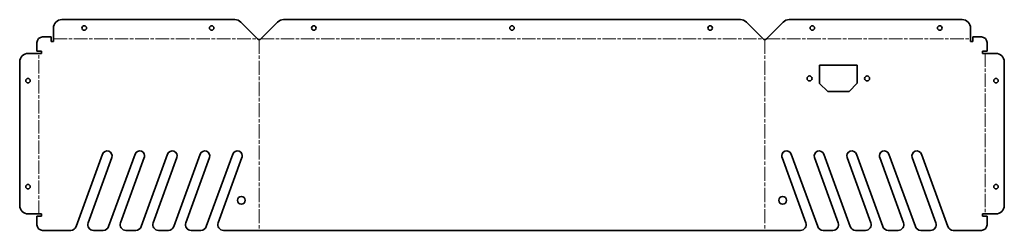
# Model space of a CAD drawing. Header units: millimetres. Extents: x -447 to 1640, y 971 to 1418.
import ezdxf

# ---------------------------------------------------------------- set-up
doc = ezdxf.new("R2010")
doc.units = ezdxf.units.MM
doc.header["$LTSCALE"] = 3
doc.linetypes.add('ACAD_ISO08W100', pattern=[36, 24, -3, 6, -3])
doc.layers.add('Eje de pliegue (ISO)', color=7, linetype='ACAD_ISO08W100', lineweight=15)
doc.layers.add('Visible (ISO)', color=7, linetype='Continuous', lineweight=35)

msp = doc.modelspace()

# ---------------------------------------------------------------- linework, layer by layer
at = {"layer": 'Eje de pliegue (ISO)', "ltscale": 0.400773}
for p, q in [((-375.1, 1377.3), (57.7, 1377.3)), ((1136.2, 1377.3), (1569, 1377.3))]:
    msp.add_line(p, q, dxfattribs=at)
at = {"layer": 'Eje de pliegue (ISO)', "ltscale": 0.416484}
for p, q in [((61.1, 1375.9), (61.1, 971)), ((1132.8, 1375.9), (1132.8, 971))]:
    msp.add_line(p, q, dxfattribs=at)
at = {"layer": 'Eje de pliegue (ISO)', "ltscale": 0.394396}
msp.add_line((64.5, 1377.3), (1129.4, 1377.3), dxfattribs=at)
at = {"layer": 'Eje de pliegue (ISO)', "ltscale": 0.394444}
for p, q in [((-405.7, 1005.8), (-405.7, 1346.6)), ((1599.6, 1346.6), (1599.6, 1005.8))]:
    msp.add_line(p, q, dxfattribs=at)
at = {"layer": 'Visible (ISO)'}
for p, q in [((-375.1, 1371.8), (-375.1, 1400.1)), ((9.4, 1418.1), (-357.1, 1418.1)), ((57.7, 1377.3), (22.2, 1412.8)), ((64.5, 1377.3), (100.1, 1412.8)), ((1081.1, 1418.1), (112.8, 1418.1)), ((1129.4, 1377.3), (1093.8, 1412.8)), ((1136.2, 1377.3), (1171.7, 1412.8)), ((1551, 1418.1), (1184.5, 1418.1)), ((1569, 1371.8), (1569, 1400.1)), ((-397.9, 1381.4), (-379.9, 1381.4)), ((-379.9, 1371.8), (-379.9, 1381.4)), ((1573.8, 1381.4), (1591.8, 1381.4)), ((1573.8, 1381.4), (1573.8, 1371.8)), ((-409.9, 1351.4), (-409.9, 1369.4)), ((-375.1, 1371.8), (-379.9, 1371.8)), ((1573.8, 1371.8), (1569, 1371.8)), ((1603.8, 1351.4), (1603.8, 1369.4)), ((-400.3, 1346.6), (-428.6, 1346.6)), ((-409.9, 1351.4), (-400.3, 1351.4)), ((-400.3, 1351.4), (-400.3, 1346.6)), ((1594.2, 1346.6), (1594.2, 1351.4)), ((1594.2, 1351.4), (1603.8, 1351.4)), ((1594.2, 1346.6), (1622.5, 1346.6)), ((-446.6, 1328.6), (-446.6, 1023.8)), ((1248.6, 1282.7), (1248.6, 1321.4)), ((1248.6, 1321.4), (1328.7, 1321.4)), ((1328.7, 1321.4), (1328.7, 1283.1)), ((1640.5, 1023.8), (1640.5, 1328.6)), ((1266.4, 1265.3), (1248.6, 1282.7)), ((1328.7, 1283.1), (1311.4, 1265.3)), ((1311.4, 1265.3), (1266.4, 1265.3)), ((-327.1, 978.9), (-271.1, 1132.7)), ((-258.1, 978.9), (-202.1, 1132.7)), ((-189.1, 978.9), (-133.1, 1132.7)), ((-120.1, 978.9), (-64.1, 1132.7)), ((-51.1, 978.9), (4.9, 1132.7)), ((1189, 1132.7), (1244.9, 978.9)), ((1258, 1132.7), (1313.9, 978.9)), ((1327, 1132.7), (1382.9, 978.9)), ((1396, 1132.7), (1451.9, 978.9)), ((1465, 1132.7), (1520.9, 978.9)), ((-251.4, 1125.5), (-301.7, 987.1)), ((-182.4, 1125.5), (-232.7, 987.1)), ((-113.4, 1125.5), (-163.7, 987.1)), ((-44.4, 1125.5), (-94.7, 987.1)), ((24.6, 1125.5), (-25.7, 987.1)), ((1219.6, 987.1), (1169.3, 1125.5)), ((1288.6, 987.1), (1238.3, 1125.5)), ((1357.6, 987.1), (1307.3, 1125.5)), ((1426.6, 987.1), (1376.3, 1125.5)), ((1495.6, 987.1), (1445.3, 1125.5)), ((-400.3, 1005.8), (-428.6, 1005.8)), ((-400.3, 1005.8), (-400.3, 1001)), ((1594.2, 1005.8), (1622.5, 1005.8)), ((1594.2, 1001), (1594.2, 1005.8)), ((-409.9, 983), (-409.9, 1001)), ((-400.3, 1001), (-409.9, 1001)), ((1603.8, 1001), (1594.2, 1001)), ((1603.8, 983), (1603.8, 1001)), ((-397.9, 971), (-338.3, 971)), ((-290.4, 971), (-269.3, 971)), ((-221.4, 971), (-200.3, 971)), ((-152.4, 971), (-131.3, 971)), ((-83.4, 971), (-62.3, 971)), ((-14.4, 971), (1208.3, 971)), ((1256.2, 971), (1277.3, 971)), ((1325.2, 971), (1346.3, 971)), ((1394.2, 971), (1415.3, 971)), ((1463.2, 971), (1484.3, 971)), ((1532.2, 971), (1591.8, 971))]:
    msp.add_line(p, q, dxfattribs=at)
for centre, radius in [((-309.7, 1400.4), 4.8), ((-39.7, 1400.4), 4.8), ((176.9, 1400.4), 4.8), ((596.9, 1400.4), 4.8), ((1016.9, 1400.4), 4.8), ((1233.6, 1400.4), 4.8), ((1503.6, 1400.4), 4.8), ((1227.6, 1293.4), 5.25), ((1349.7, 1293.4), 5.25), ((-428.9, 1288.7), 4.8), ((1622.8, 1288.7), 4.8), ((-428.9, 1063.7), 4.8), ((1622.8, 1063.7), 4.8), ((23.3, 1034.7), 8.25), ((1170.6, 1034.7), 8.25)]:
    msp.add_circle(centre, radius, dxfattribs=at)
for centre, radius, start, end in [((-357.1, 1400.1), 18, 90, 180), ((9.4, 1400.1), 18, 45, 90), ((112.8, 1400.1), 18, 90, 135), ((1081.1, 1400.1), 18, 45, 90), ((1184.5, 1400.1), 18, 90, 135), ((1551, 1400.1), 18, 0, 90), ((-397.9, 1369.4), 12, 90, 180), ((1591.8, 1369.4), 12, 0, 90), ((61.1, 1380.7), 4.8, 225, 315), ((1132.8, 1380.7), 4.8, 225, 315), ((-428.6, 1328.6), 18, 90, 180), ((1622.5, 1328.6), 18, 0, 90), ((-261.2, 1129.1), 10.5, 340, 160), ((-192.2, 1129.1), 10.5, 340, 160), ((-123.2, 1129.1), 10.5, 340, 160), ((-54.2, 1129.1), 10.5, 340, 160), ((14.8, 1129.1), 10.5, 340, 160), ((1179.1, 1129.1), 10.5, 20, 200), ((1248.1, 1129.1), 10.5, 20, 200), ((1317.1, 1129.1), 10.5, 20, 200), ((1386.1, 1129.1), 10.5, 20, 200), ((1455.1, 1129.1), 10.5, 20, 200), ((-428.6, 1023.8), 18, 180, 270), ((1622.5, 1023.8), 18, 270, 0), ((-397.9, 983), 12, 180, 270), ((-290.4, 983), 12, 160, 270), ((-221.4, 983), 12, 160, 270), ((-152.4, 983), 12, 160, 270), ((-83.4, 983), 12, 160, 270), ((-14.4, 983), 12, 160, 270), ((1208.3, 983), 12, 270, 20), ((1277.3, 983), 12, 270, 20), ((1346.3, 983), 12, 270, 20), ((1415.3, 983), 12, 270, 20), ((1484.3, 983), 12, 270, 20), ((1591.8, 983), 12, 270, 0), ((-338.3, 983), 12, 270, 340), ((-269.3, 983), 12, 270, 340), ((-200.3, 983), 12, 270, 340), ((-131.3, 983), 12, 270, 340), ((-62.3, 983), 12, 270, 340), ((1256.2, 983), 12, 200, 270), ((1325.2, 983), 12, 200, 270), ((1394.2, 983), 12, 200, 270), ((1463.2, 983), 12, 200, 270), ((1532.2, 983), 12, 200, 270)]:
    msp.add_arc(centre, radius, start, end, dxfattribs=at)

doc.saveas('drawing.dxf')
